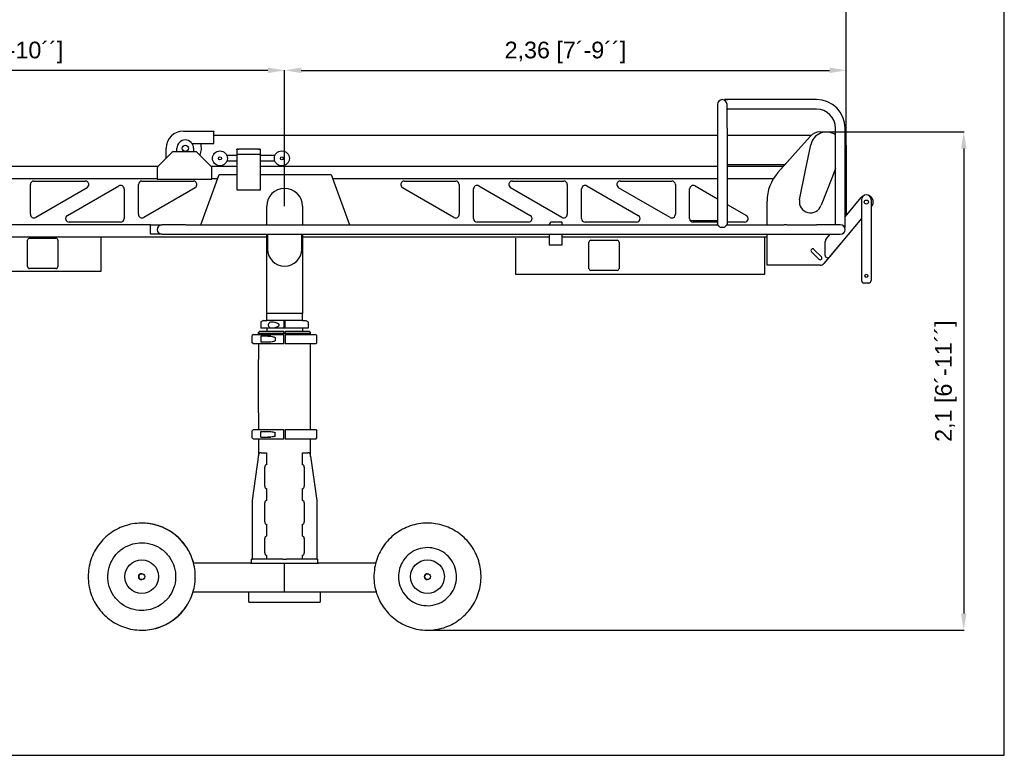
# Model space of a CAD drawing. Header units: inches. Extents: x 15 to 16771, y 14 to 21555.
# Tile 8 of 20: x 12634 to 16771, y 5126 to 8217. Entities that reach past the tile are written whole.
import ezdxf

# ---------------------------------------------------------------- set-up
doc = ezdxf.new("R2010")
doc.units = ezdxf.units.IN
doc.header["$MEASUREMENT"] = 0
doc.layers.add('AM_5', color=3, linetype='Continuous', lineweight=25)
doc.styles.add('Aktuální-ISO', font='arial.ttf')
doc.styles.get("Standard").update_dxf_attribs({"font": 'arial.ttf'})
doc.dimstyles.new('AM_ISO$0', dxfattribs={"dimtxt": 3.5, "dimasz": 3.5, "dimexe": 1, "dimexo": 1, "dimgap": 1.5, "dimtad": 1, "dimdsep": 46, "dimtxsty": 'Standard', "dimcen": 0, "dimclrd": 256, "dimclre": 256, "dimclrt": 2, "dimadec": 0, "dimazin": 2, "dimtp": 0.1, "dimtm": 0.1, "dimtfac": 0.71, "dimtdec": 3, "dimtmove": 0, "dimatfit": 3, "dimfxl": 1, "dimlwd": -1, "dimlwe": -1, "dimarcsym": 1})

# ---------------------------------------------------------------- blocks, each defined once
blk = doc.blocks.new('*D32')
at = {"layer": 'AM_5', "linetype": 'ByBlock', "transparency": 16777216}
for p, q in [((11322.8, 6851.5), (11322.8, 8005)), ((13677.1, 8004), (11392.8, 8004)), ((13747.1, 7433.9), (13747.1, 8005))]:
    blk.add_line(p, q, dxfattribs=at)
at = {"layer": 'AM_5', "transparency": 16777216}
for points in [[(11392.8, 8015.7), (11392.8, 7992.4), (11322.8, 8004)], [(13677.1, 8015.7), (13677.1, 7992.4), (13747.1, 8004)]]:
    blk.add_solid(points, dxfattribs=at)
at = {"layer": 'Defpoints', "color": 0, "transparency": 16777216}
for p in [(11322.8, 8004), (13747.1, 7432.9), (11322.8, 6850.5)]:
    blk.add_point(p, dxfattribs=at)
at = {"layer": 'AM_5', "color": 2, "transparency": 16777216, "insert": (12535, 8078.9), "char_height": 70, "attachment_point": 5, "style": 'Aktuální-ISO'}
blk.add_mtext('2,69 [8´-10´´]', dxfattribs=at)
blk = doc.blocks.new('*D33')
at = {"layer": 'AM_5', "linetype": 'ByBlock', "transparency": 16777216}
for p, q in [((13747.1, 7433.9), (13747.1, 8005)), ((13817.1, 8004), (16037.1, 8004)), ((16107.1, 7690.9), (16107.1, 8005))]:
    blk.add_line(p, q, dxfattribs=at)
at = {"layer": 'AM_5', "transparency": 16777216}
for points in [[(13817.1, 8015.7), (13817.1, 7992.4), (13747.1, 8004)], [(16037.1, 8015.7), (16037.1, 7992.4), (16107.1, 8004)]]:
    blk.add_solid(points, dxfattribs=at)
at = {"layer": 'Defpoints', "color": 0, "transparency": 16777216}
for p in [(16107.1, 8004), (16107.1, 7689.9), (13747.1, 7432.9)]:
    blk.add_point(p, dxfattribs=at)
at = {"layer": 'AM_5', "color": 2, "transparency": 16777216, "insert": (14927.1, 8078.9), "char_height": 70, "attachment_point": 5, "style": 'Aktuální-ISO'}
blk.add_mtext('2,36 [7´-9´´]', dxfattribs=at)
blk = doc.blocks.new('*D34')
at = {"layer": 'AM_5', "linetype": 'ByBlock', "transparency": 16777216}
for p, q in [((11322.8, 6851.5), (11322.8, 8262.5)), ((16037.1, 8261.5), (11392.8, 8261.5)), ((16107.1, 7690.9), (16107.1, 8262.5))]:
    blk.add_line(p, q, dxfattribs=at)
at = {"layer": 'AM_5', "transparency": 16777216}
for points in [[(11392.8, 8273.2), (11392.8, 8249.9), (11322.8, 8261.5)], [(16037.1, 8273.2), (16037.1, 8249.9), (16107.1, 8261.5)]]:
    blk.add_solid(points, dxfattribs=at)
at = {"layer": 'Defpoints', "color": 0, "transparency": 16777216}
for p in [(11322.8, 8261.5), (16107.1, 7689.9), (11322.8, 6850.5)]:
    blk.add_point(p, dxfattribs=at)
at = {"layer": 'AM_5', "color": 2, "transparency": 16777216, "insert": (13715, 8336.4), "char_height": 70, "attachment_point": 5, "style": 'Aktuální-ISO'}
blk.add_mtext('5,05 [16´-7´´]', dxfattribs=at)
blk = doc.blocks.new('*D35')
at = {"layer": 'AM_5', "linetype": 'ByBlock', "transparency": 16777216}
for p, q in [((16053.1, 7744.9), (16601.8, 7744.9)), ((16600.8, 7674.9), (16600.8, 5721.5)), ((14353.8, 5651.5), (16601.8, 5651.5))]:
    blk.add_line(p, q, dxfattribs=at)
at = {"layer": 'AM_5', "transparency": 16777216}
for points in [[(16589.1, 7674.9), (16612.4, 7674.9), (16600.8, 7744.9)], [(16589.1, 5721.5), (16612.4, 5721.5), (16600.8, 5651.5)]]:
    blk.add_solid(points, dxfattribs=at)
at = {"layer": 'Defpoints', "color": 0, "transparency": 16777216}
for p in [(16052.1, 7744.9), (14352.8, 5651.5), (16600.8, 5651.5)]:
    blk.add_point(p, dxfattribs=at)
at = {"layer": 'AM_5', "color": 2, "transparency": 16777216, "insert": (16525.9, 6698.2), "char_height": 70, "attachment_point": 5, "rotation": 90, "style": 'Aktuální-ISO'}
blk.add_mtext('2,1 [6´-11´´]', dxfattribs=at)

msp = doc.modelspace()

# ---------------------------------------------------------------- linework, layer by layer
at = {"color": 253}
for p, q in [((15566.106, 7860.893), (15566.106, 7760.893)), ((15982.106, 7880.893), (15595.106, 7880.893)), ((15595.106, 7879.311), (15595.106, 7880.893)), ((15595.106, 7880.893), (15610.106, 7880.893)), ((15606.106, 7760.893), (15606.106, 7860.893)), ((15982.106, 7840.893), (15606.106, 7840.893)), ((15606.106, 7840.893), (15610.106, 7840.893)), ((13322.106, 7748.893), (13450.106, 7748.893)), ((13450.106, 7748.893), (13450.106, 7746.893)), ((13450.106, 7696.893), (13450.106, 7746.893)), ((15566.106, 7760.893), (15566.106, 7354.893)), ((15606.106, 7760.893), (15606.106, 7355.393)), ((15996.75, 7744.893), (16052.106, 7744.893)), ((16062.106, 7354.893), (16062.106, 7760.893)), ((16102.106, 7343.893), (16102.106, 7760.893)), ((13358.356, 7696.893), (13450.106, 7696.893)), ((13450.106, 7731.62), (15566.106, 7731.62)), ((15606.106, 7731.62), (15960.69, 7731.62)), ((15819.773, 7574.095), (15955.703, 7726.501)), ((13274.177, 7658.964), (13215.035, 7599.821)), ((13250.106, 7634.893), (13250.106, 7676.893)), ((13372.964, 7661.893), (13281.248, 7661.893)), ((13294.916, 7661.893), (13294.916, 7676.493)), ((13364.916, 7676.493), (13364.916, 7661.893)), ((13439.177, 7599.821), (13380.035, 7658.964)), ((13546.654, 7672.185), (13546.654, 7652.185)), ((13546.654, 7669.256), (13546.654, 7672.185)), ((13551.654, 7672.185), (13546.654, 7672.185)), ((13551.654, 7672.185), (13555.189, 7672.185)), ((13638.118, 7672.185), (13555.189, 7672.185)), ((13638.118, 7672.185), (13641.654, 7672.185)), ((13643.725, 7672.185), (13641.654, 7672.185)), ((13643.725, 7672.185), (13646.654, 7672.185)), ((13646.654, 7667.185), (13646.654, 7672.185)), ((13646.654, 7652.185), (13646.654, 7672.185)), ((15848.94, 7607.085), (15892.895, 7656.536)), ((15936.214, 7584.098), (15958.391, 7691.379)), ((16107.106, 7689.893), (16107.106, 7394.948)), ((13546.654, 7646.185), (13504.843, 7646.185)), ((13546.654, 7622.185), (13504.843, 7622.185)), ((13546.654, 7652.185), (13646.654, 7652.185)), ((13546.654, 7652.185), (13546.654, 7502.185)), ((13646.654, 7502.185), (13646.654, 7652.185)), ((13706.594, 7646.185), (13646.654, 7646.185)), ((13706.594, 7622.185), (13646.654, 7622.185)), ((12107.106, 7601.493), (13216.706, 7601.493)), ((13212.106, 7592.75), (13212.106, 7546.893)), ((13437.506, 7601.493), (13546.654, 7601.493)), ((13442.106, 7546.893), (13442.106, 7592.75)), ((13646.654, 7601.493), (15566.106, 7601.493)), ((15849.196, 7607.085), (15606.106, 7607.085)), ((15606.106, 7601.493), (15844.209, 7601.493)), ((15910.48, 7459.609), (15936.214, 7584.098)), ((16062.106, 7591.505), (16046.353, 7551.362)), ((16107.106, 7598.893), (16107.106, 7394.948)), ((12267.106, 7549.893), (13212.106, 7549.893)), ((12694.106, 7538.893), (12909.947, 7538.893)), ((13148.106, 7538.893), (13363.947, 7538.893)), ((13212.106, 7546.893), (13442.106, 7546.893)), ((13394.794, 7354.893), (13471.955, 7566.893)), ((13442.106, 7549.893), (13465.768, 7549.893)), ((13471.955, 7566.893), (13546.654, 7566.893)), ((13646.654, 7566.893), (13942.257, 7566.893)), ((13942.257, 7566.893), (14019.419, 7354.893)), ((13948.445, 7549.893), (15566.106, 7549.893)), ((14250.266, 7538.893), (14466.106, 7538.893)), ((14704.266, 7538.893), (14920.106, 7538.893)), ((15158.266, 7538.893), (15374.106, 7538.893)), ((15606.106, 7549.893), (15801.597, 7549.893)), ((16046.353, 7551.362), (16001.463, 7436.976)), ((12679.106, 7399.274), (12679.106, 7523.893)), ((12917.447, 7510.902), (12701.606, 7386.283)), ((12834.766, 7393.883), (13050.606, 7518.502)), ((13073.106, 7505.511), (13073.106, 7380.893)), ((13133.106, 7399.274), (13133.106, 7523.893)), ((13371.447, 7510.902), (13155.606, 7386.283)), ((13546.654, 7502.185), (13646.654, 7502.185)), ((14458.606, 7386.283), (14242.766, 7510.902)), ((14481.106, 7523.893), (14481.106, 7399.274)), ((14541.106, 7380.893), (14541.106, 7505.511)), ((14563.606, 7518.502), (14779.447, 7393.883)), ((14912.606, 7386.283), (14696.766, 7510.902)), ((14935.106, 7523.893), (14935.106, 7399.274)), ((14995.106, 7380.893), (14995.106, 7505.511)), ((15017.606, 7518.502), (15233.447, 7393.883)), ((15366.606, 7386.283), (15150.766, 7510.902)), ((15389.106, 7523.893), (15389.106, 7399.274)), ((15449.106, 7380.893), (15449.106, 7505.511)), ((15471.606, 7518.502), (15566.106, 7463.941)), ((15774.106, 7354.893), (15774.106, 7454.284)), ((16102.106, 7388.989), (16169.223, 7468.989)), ((16171.443, 7460.357), (16171.325, 7120.357)), ((16211.443, 7460.343), (16211.325, 7120.343)), ((13672.106, 7354.893), (13672.106, 7432.893)), ((13822.106, 7432.893), (13822.106, 7354.893)), ((15606.106, 7440.846), (15687.447, 7393.883)), ((16213.657, 7431.711), (16211.432, 7429.06)), ((13058.106, 7365.893), (12842.266, 7365.893)), ((14771.947, 7365.893), (14556.106, 7365.893)), ((14914.106, 7366.566), (14871.106, 7366.566)), ((14914.106, 7354.893), (14914.106, 7366.566)), ((15225.947, 7365.893), (15010.106, 7365.893)), ((15566.106, 7371.393), (15452.498, 7371.393)), ((15566.106, 7365.893), (15464.106, 7365.893)), ((15679.947, 7365.893), (15606.106, 7365.893)), ((16171.416, 7381.362), (16036.009, 7219.963)), ((13184.106, 7354.893), (12267.106, 7354.893)), ((13184.106, 7314.893), (13184.106, 7354.893)), ((13184.106, 7354.893), (13232.106, 7354.893)), ((13332.106, 7354.893), (13232.106, 7354.893)), ((13332.106, 7354.893), (15566.619, 7354.893)), ((15566.106, 7355.393), (15566.106, 7358.893)), ((15593.9, 7343.893), (15578.312, 7343.893)), ((15605.593, 7354.893), (15846.856, 7354.893)), ((15606.106, 7355.393), (15606.106, 7358.893)), ((15857.356, 7354.893), (15982.106, 7354.893)), ((16082.106, 7354.893), (15982.106, 7354.893)), ((16062.106, 7354.893), (16062.106, 7358.893)), ((16102.106, 7343.893), (16100.525, 7343.893)), ((16102.106, 7343.893), (16102.106, 7358.893)), ((13672.106, 7303.293), (12267.106, 7303.293)), ((12667.756, 7179.093), (12667.756, 7290.093)), ((12675.756, 7298.093), (12786.756, 7298.093)), ((12794.756, 7290.093), (12794.756, 7179.093)), ((12976.856, 7160.093), (12976.856, 7303.293)), ((13232.106, 7314.893), (13184.106, 7314.893)), ((13232.106, 7314.893), (13332.106, 7314.893)), ((13332.106, 7314.893), (15580.856, 7314.893)), ((13672.106, 6982.893), (13672.106, 7314.893)), ((13675.106, 7314.893), (13675.106, 7252.893)), ((13819.106, 7252.893), (13819.106, 7314.893)), ((13822.106, 7314.893), (13822.106, 6982.893)), ((14859.106, 7303.293), (13822.106, 7303.293)), ((14719.106, 7295.566), (14719.106, 7298.566)), ((14719.106, 7145.566), (14719.106, 7295.566)), ((14859.106, 7314.893), (14859.106, 7270.566)), ((14914.106, 7270.566), (14914.106, 7314.893)), ((15774.106, 7303.293), (14914.106, 7303.293)), ((15025.606, 7171.066), (15025.606, 7282.066)), ((15033.606, 7290.066), (15144.606, 7290.066)), ((15152.606, 7282.066), (15152.606, 7171.066)), ((15591.356, 7314.893), (16039.942, 7314.893)), ((15764.106, 7303.293), (15764.106, 7194.893)), ((15774.106, 7184.893), (15774.106, 7314.893)), ((15774.106, 7194.893), (15774.106, 7304.893)), ((15982.106, 7314.893), (16082.106, 7314.893)), ((16018.348, 7226.419), (16018.516, 7284.66)), ((16021.557, 7292.978), (16039.942, 7314.893)), ((16107.106, 7303.293), (16105.919, 7303.293)), ((16107.106, 7304.708), (16107.106, 7303.293)), ((16108.1, 7305.893), (16108.106, 7305.893)), ((16110.106, 7307.893), (16108.106, 7305.893)), ((16108.106, 7305.9), (16108.106, 7305.893)), ((16110.106, 7307.893), (16110.106, 7308.284)), ((14859.106, 7270.566), (14914.106, 7270.566)), ((15991.803, 7210.089), (15960.69, 7241.202)), ((15971.297, 7251.809), (16002.41, 7220.696)), ((16084.148, 7277.342), (16013.103, 7192.089)), ((12401.856, 7160.093), (12976.856, 7160.093)), ((12786.756, 7171.093), (12675.756, 7171.093)), ((15144.606, 7163.066), (15033.606, 7163.066)), ((15764.106, 7194.893), (15764.106, 7145.566)), ((15815.606, 7184.893), (15774.106, 7184.893)), ((15997.739, 7184.893), (15815.606, 7184.893)), ((15764.106, 7145.566), (14719.106, 7145.566)), ((16201.322, 7110.346), (16181.322, 7110.353)), ((13658.106, 6952.893), (13648.106, 6947.119)), ((13658.106, 6952.893), (13672.106, 6952.893)), ((13822.106, 6982.893), (13672.106, 6982.893)), ((13822.106, 6982.893), (13672.106, 6982.893)), ((13672.106, 6952.893), (13672.106, 6982.893)), ((13822.106, 6952.893), (13672.106, 6952.893)), ((13822.106, 6952.893), (13822.106, 6982.893)), ((13822.106, 6952.893), (13836.106, 6952.893)), ((13836.106, 6952.893), (13846.106, 6947.119)), ((13648.106, 6947.119), (13648.106, 6919.893)), ((13846.106, 6919.893), (13648.106, 6919.893)), ((13672.106, 6919.893), (13672.106, 6907.393)), ((13745.606, 6919.893), (13745.606, 6947.119)), ((13748.606, 6947.119), (13748.606, 6919.893)), ((13822.106, 6919.893), (13822.106, 6907.393)), ((13846.106, 6947.119), (13846.106, 6919.893)), ((13616.106, 6894.393), (13611.106, 6889.393)), ((13611.106, 6859.393), (13611.106, 6889.393)), ((13616.106, 6894.393), (13744.106, 6894.393)), ((13637.606, 6899.393), (13856.606, 6899.393)), ((13637.606, 6894.393), (13637.606, 6899.393)), ((13643.106, 6907.393), (13638.106, 6902.393)), ((13638.106, 6899.393), (13638.106, 6902.393)), ((13643.106, 6907.393), (13744.106, 6907.393)), ((13647.106, 6886.393), (13647.106, 6862.393)), ((13690.152, 6886.393), (13647.106, 6886.393)), ((13707.106, 6881.913), (13707.106, 6881.049)), ((13707.106, 6881.049), (13707.106, 6867.736)), ((13707.106, 6867.736), (13707.106, 6866.872)), ((13744.106, 6899.393), (13744.106, 6902.393)), ((13744.106, 6859.393), (13744.106, 6889.393)), ((13750.106, 6907.393), (13851.106, 6907.393)), ((13750.106, 6902.393), (13750.106, 6899.393)), ((13750.106, 6894.393), (13878.106, 6894.393)), ((13750.106, 6889.393), (13750.106, 6859.393)), ((13851.106, 6907.393), (13856.106, 6902.393)), ((13856.106, 6899.393), (13856.106, 6902.393)), ((13856.606, 6894.393), (13856.606, 6899.393)), ((13878.106, 6894.393), (13883.106, 6889.393)), ((13883.106, 6859.393), (13883.106, 6889.393)), ((13616.106, 6854.393), (13611.106, 6859.393)), ((13744.106, 6854.393), (13616.106, 6854.393)), ((13637.647, 6854.393), (13637.647, 6792.393)), ((13690.152, 6862.393), (13647.106, 6862.393)), ((13878.106, 6854.393), (13750.106, 6854.393)), ((13856.565, 6792.393), (13856.565, 6854.393)), ((13878.106, 6854.393), (13883.106, 6859.393)), ((13637.606, 6564.393), (13637.606, 6789.393)), ((13856.606, 6564.393), (13856.606, 6789.393)), ((13637.647, 6561.393), (13637.647, 6494.393)), ((13856.565, 6494.393), (13856.565, 6561.393)), ((13616.106, 6494.393), (13611.106, 6489.393)), ((13611.106, 6459.393), (13611.106, 6489.393)), ((13616.106, 6454.393), (13611.106, 6459.393)), ((13616.106, 6494.393), (13744.106, 6494.393)), ((13744.106, 6454.393), (13616.106, 6454.393)), ((13637.647, 6454.393), (13637.647, 6387.393)), ((13647.106, 6462.393), (13647.106, 6486.393)), ((13647.106, 6486.393), (13690.152, 6486.393)), ((13647.106, 6462.393), (13690.152, 6462.393)), ((13707.106, 6481.913), (13707.106, 6481.049)), ((13707.106, 6467.736), (13707.106, 6481.049)), ((13707.106, 6467.736), (13707.106, 6466.872)), ((13744.106, 6459.393), (13744.106, 6489.393)), ((13750.106, 6494.393), (13878.106, 6494.393)), ((13750.106, 6489.393), (13750.106, 6459.393)), ((13878.106, 6454.393), (13750.106, 6454.393)), ((13856.565, 6387.393), (13856.565, 6454.393)), ((13878.106, 6494.393), (13883.106, 6489.393)), ((13878.106, 6454.393), (13883.106, 6459.393)), ((13883.106, 6459.393), (13883.106, 6489.393)), ((13638.312, 6388.354), (13611.165, 6196.393)), ((13637.606, 6383.361), (13637.606, 6384.393)), ((13648.782, 6396.393), (13645.246, 6396.393)), ((13648.782, 6396.393), (13671.269, 6396.393)), ((13671.269, 6396.393), (13671.269, 6346.393)), ((13822.59, 6346.393), (13822.59, 6396.393)), ((13822.59, 6396.393), (13845.077, 6396.393)), ((13848.613, 6396.393), (13845.077, 6396.393)), ((13856.606, 6380.861), (13856.606, 6384.393)), ((13856.606, 6383.361), (13883.047, 6196.393)), ((13664.198, 6256.393), (13664.198, 6336.393)), ((13829.661, 6336.393), (13829.661, 6256.393)), ((13671.269, 6246.393), (13671.269, 6196.393)), ((13822.59, 6196.393), (13822.59, 6246.393)), ((13611.165, 6196.393), (13611.165, 5949.393)), ((13664.198, 6106.393), (13664.198, 6186.393)), ((13829.661, 6186.393), (13829.661, 6106.393)), ((13883.047, 6196.393), (13883.047, 5949.393)), ((13671.269, 6096.393), (13671.269, 6046.393)), ((13822.59, 6046.393), (13822.59, 6096.393)), ((13147.078, 6018.893), (13147.078, 6018.893)), ((13664.198, 5976.393), (13664.198, 6036.393)), ((13829.661, 6036.393), (13829.661, 5976.393)), ((13671.269, 5966.393), (13671.269, 5949.393)), ((13822.59, 5949.393), (13822.59, 5966.393)), ((13604.465, 5932.393), (13365.008, 5932.393)), ((13604.465, 5932.393), (13889.969, 5932.393)), ((13607.106, 5949.393), (13612.106, 5949.393)), ((13607.106, 5949.393), (13607.106, 5932.393)), ((13734.606, 5949.393), (13612.106, 5949.393)), ((13739.606, 5949.393), (13734.606, 5949.393)), ((13739.606, 5949.393), (13754.606, 5949.393)), ((13747.153, 5812.393), (13747.153, 5932.393)), ((13759.606, 5949.393), (13754.606, 5949.393)), ((13882.106, 5949.393), (13759.606, 5949.393)), ((13882.106, 5949.393), (13887.106, 5949.393)), ((13887.106, 5932.393), (13887.106, 5949.393)), ((14129.724, 5932.393), (13889.969, 5932.393)), ((13747.252, 5872.393), (13747.153, 5872.393)), ((13362.794, 5812.393), (13536.255, 5812.393)), ((13536.255, 5812.393), (13958.144, 5812.393)), ((13597.106, 5771.393), (13597.106, 5812.393)), ((13897.106, 5812.393), (13897.106, 5771.393)), ((13958.144, 5812.393), (14131.938, 5812.393)), ((13597.106, 5771.393), (13597.106, 5767.393)), ((13897.106, 5767.393), (13597.106, 5767.393)), ((13897.106, 5767.393), (13897.106, 5771.393)), ((13147.078, 5733.893), (13147.078, 5733.893))]:
    msp.add_line(p, q, dxfattribs=at)
msp.add_lwpolyline([(16771.081, 5125.676), (16771.081, 9325.676), (10831.081, 9325.676), (10831.081, 5125.676)], close=True)
for centre, radius in [((13329.916, 7676.493), 13), ((13475.718, 7634.185), 31.5), ((13735.718, 7634.185), 31.5), ((13475.718, 7634.185), 6.2), ((13735.718, 7634.185), 6.2), ((16191.44, 7450.35), 8.5), ((16191.332, 7140.35), 6.5), ((13147.088, 5876.393), 70.759), ((13147.087, 5876.393), 12.5), ((14347.662, 5876.393), 12.5)]:
    msp.add_circle(centre, radius, dxfattribs=at)
for centre, radius, start, end in [((15586.106, 7860.893), 20, 0, 180), ((15982.106, 7760.893), 120, 0, 90), ((15982.106, 7760.893), 80, 0, 90), ((13322.106, 7676.893), 72, 90, 180), ((15996.75, 7689.893), 55, 90, 138.270488), ((16024.004, 7677.816), 67, 55.340715, 168.32047), ((16052.106, 7689.893), 55, 79.524318, 90), ((13329.916, 7676.493), 35, 0, 180), ((13329.916, 7676.493), 68, 334.80935, 17.457603), ((16052.106, 7689.893), 55, 0, 24.619977), ((13281.248, 7651.893), 10, 90, 135), ((13372.964, 7651.893), 10, 45, 90), ((15900.369, 7649.893), 10, 124.11909, 138.367726), ((13222.106, 7592.75), 10, 135, 180), ((13432.106, 7592.75), 10, 0, 45), ((15954.106, 7454.284), 180, 138.270488, 180), ((12694.106, 7523.893), 15, 90, 180), ((12909.947, 7523.893), 15, 300.000659, 90), ((13148.106, 7523.893), 15, 90, 180), ((13363.947, 7523.893), 15, 300.000659, 90), ((14250.266, 7523.893), 15, 90, 239.999341), ((14466.106, 7523.893), 15, 0, 90), ((14704.266, 7523.893), 15, 90, 239.999341), ((14920.106, 7523.893), 15, 0, 90), ((15158.266, 7523.893), 15, 90, 239.999341), ((15374.106, 7523.893), 15, 0, 90), ((13058.106, 7505.511), 15, 0, 120.000659), ((13747.106, 7432.893), 75, 0, 180), ((14556.106, 7505.511), 15, 59.999341, 180), ((15010.106, 7505.511), 15, 59.999341, 180), ((15464.106, 7505.511), 15, 59.999341, 180), ((15956.936, 7452.172), 47.048, 170.904309, 341.156657), ((16191.44, 7450.35), 29, 111.111071, 140.004683), ((16191.443, 7460.35), 20, 359.980071, 179.980071), ((16191.44, 7450.35), 29, 320.004683, 68.849071), ((12694.106, 7399.274), 15, 180, 300.000659), ((12842.266, 7380.893), 15, 120.000659, 270), ((13058.106, 7380.893), 15, 270, 0), ((13148.106, 7399.274), 15, 180, 300.000659), ((14466.106, 7399.274), 15, 239.999341, 0), ((14556.106, 7380.893), 15, 180, 270), ((14771.947, 7380.893), 15, 270, 59.999341), ((14871.106, 7354.566), 12, 90, 178.442903), ((14920.106, 7399.274), 15, 239.999341, 0), ((15010.106, 7380.893), 15, 180, 270), ((15225.947, 7380.893), 15, 270, 59.999341), ((15374.106, 7399.274), 15, 239.999341, 0), ((15464.106, 7380.893), 15, 180, 270), ((15679.947, 7380.893), 15, 270, 59.999341), ((13232.106, 7334.893), 20, 90, 270), ((16082.106, 7334.893), 20, 270, 90), ((12675.756, 7290.093), 8, 90, 180), ((12786.756, 7290.093), 8, 0, 90), ((15033.606, 7282.066), 8, 90, 180), ((15144.606, 7282.066), 8, 0, 90), ((16031.516, 7284.623), 13, 140.004683, 179.834459), ((13747.106, 7252.893), 72, 180, 0), ((15965.994, 7246.505), 7.5, 45, 225), ((15997.106, 7215.393), 7.5, 225, 45), ((15997.106, 7204.893), 8, 44.618342, 45), ((16028.348, 7226.39), 10, 179.834459, 320.004683), ((12675.756, 7179.093), 8, 180, 270), ((12786.756, 7179.093), 8, 270, 0), ((15033.606, 7171.066), 8, 180, 270), ((15144.606, 7171.066), 8, 270, 0), ((15997.739, 7204.893), 20, 270, 320.194429), ((16181.325, 7120.353), 10, 179.980071, 269.980071), ((16201.325, 7120.346), 10, 269.980071, 359.980071), ((13147.087, 5876.393), 12.5, 90.001098, 270.000932), ((14347.662, 5876.393), 12.5, 90.001098, 270.000932)]:
    msp.add_arc(centre, radius, start, end, dxfattribs=at)
for centre, major_axis, start_param, end_param in [((13645.246, 6386.393), (0, 10), 0, 1.37340077), ((13848.613, 6386.393), (0, 10), 4.90978454, 6.28318531), ((13671.269, 6336.393), (0, 10), 0, 1.57079633), ((13822.59, 6336.393), (0, 10), 4.71238898, 6.28318531), ((13671.269, 6256.393), (0, -10), 4.71238898, 6.28318531), ((13822.59, 6256.393), (0, -10), 0, 1.57079633), ((13671.269, 6186.393), (0, 10), 0, 1.57079633), ((13822.59, 6186.393), (0, 10), 4.71238898, 6.28318531), ((13671.269, 6106.393), (0, -10), 4.71238898, 6.28318531), ((13822.59, 6106.393), (0, -10), 0, 1.57079633), ((13671.269, 6036.393), (0, 10), 0, 1.57079633), ((13822.59, 6036.393), (0, 10), 4.71238898, 6.28318531), ((13671.269, 5976.393), (0, -10), 4.71238898, 6.28318531), ((13822.59, 5976.393), (0, -10), 0, 1.57079633)]:
    msp.add_ellipse(centre, major_axis=major_axis, ratio=0.70710678, start_param=start_param, end_param=end_param, dxfattribs=at)
msp.add_ellipse((14347.663, 5876.393), major_axis=(0, 70.759), ratio=0.99999346, dxfattribs=at)
for points, knots in [([(15566.106, 7355.393), (15566.106, 7355.393), (15566.249, 7355.253), (15566.813, 7354.703), (15567.234, 7354.294), (15568.298, 7353.26), (15568.942, 7352.636), (15570.374, 7351.255), (15571.16, 7350.5), (15572.928, 7348.815), (15573.984, 7347.816), (15576.131, 7345.829), (15577.214, 7344.843), (15578.312, 7343.893)], [10.8531596, 10.8531596, 10.8531596, 10.8531596, 11.26450641, 11.26450641, 11.67585322, 11.67585322, 12.08720003, 12.08720003, 12.49854684, 12.49854684, 12.99163, 12.99163, 13.45443343, 13.45443343, 13.45443343, 13.45443343]), ([(15593.9, 7343.893), (15594.998, 7344.843), (15596.082, 7345.829), (15598.228, 7347.816), (15599.285, 7348.815), (15601.052, 7350.5), (15601.839, 7351.255), (15603.27, 7352.636), (15603.915, 7353.26), (15604.979, 7354.294), (15605.399, 7354.703), (15605.963, 7355.253), (15606.106, 7355.393), (15606.106, 7355.393)], [15.4873255, 15.4873255, 15.4873255, 15.4873255, 15.95012893, 15.95012893, 16.44321209, 16.44321209, 16.8545589, 16.8545589, 17.26590571, 17.26590571, 17.67725252, 17.67725252, 18.08859933, 18.08859933, 18.08859933, 18.08859933]), ([(15857.356, 7354.893), (15857.356, 7354.893), (15857.223, 7354.856), (15856.686, 7354.726), (15856.283, 7354.633), (15855.354, 7354.457), (15854.766, 7354.363), (15853.473, 7354.229), (15852.769, 7354.191), (15851.444, 7354.191), (15850.739, 7354.229), (15849.447, 7354.363), (15848.858, 7354.457), (15847.93, 7354.633), (15847.526, 7354.726), (15846.989, 7354.856), (15846.856, 7354.893), (15846.856, 7354.893)], [0.79507232, 0.79507232, 0.79507232, 0.79507232, 0.9938234, 0.9938234, 1.19257448, 1.19257448, 1.39135956, 1.39135956, 1.59014464, 1.59014464, 1.78892971, 1.78892971, 1.98771479, 1.98771479, 2.18646587, 2.18646587, 2.38521695, 2.38521695, 2.38521695, 2.38521695]), ([(15580.856, 7314.893), (15580.856, 7314.893), (15580.989, 7314.929), (15581.526, 7315.06), (15581.93, 7315.152), (15582.858, 7315.328), (15583.447, 7315.422), (15584.739, 7315.556), (15585.444, 7315.594), (15586.769, 7315.594), (15587.473, 7315.556), (15588.766, 7315.422), (15589.354, 7315.328), (15590.283, 7315.152), (15590.686, 7315.06), (15591.223, 7314.929), (15591.356, 7314.893), (15591.356, 7314.893)], [0.79507232, 0.79507232, 0.79507232, 0.79507232, 0.9938234, 0.9938234, 1.19257448, 1.19257448, 1.39135956, 1.39135956, 1.59014464, 1.59014464, 1.78892971, 1.78892971, 1.98771479, 1.98771479, 2.18646587, 2.18646587, 2.38521695, 2.38521695, 2.38521695, 2.38521695]), ([(13724.999, 6933.893), (13724.999, 6933.349), (13724.833, 6932.799), (13724.283, 6931.799), (13723.906, 6931.345), (13722.622, 6930.039), (13721.473, 6929.249), (13719.081, 6927.828), (13717.833, 6927.206), (13714.965, 6925.895), (13713.142, 6925.178), (13709.412, 6923.895), (13707.504, 6923.33), (13701.811, 6921.928), (13698.06, 6921.393), (13692.402, 6921.393), (13689.944, 6921.65), (13685.432, 6923.063), (13683.376, 6924.213), (13680.885, 6926.849), (13680.061, 6928.06), (13679.215, 6930.134), (13678.996, 6930.868), (13678.704, 6932.37), (13678.632, 6933.138), (13678.632, 6934.647), (13678.704, 6935.415), (13678.996, 6936.917), (13679.215, 6937.651), (13680.061, 6939.725), (13680.885, 6940.936), (13683.376, 6943.572), (13685.432, 6944.722), (13689.944, 6946.135), (13692.402, 6946.393), (13698.06, 6946.393), (13701.811, 6945.857), (13707.504, 6944.455), (13709.412, 6943.89), (13713.142, 6942.607), (13714.965, 6941.89), (13717.833, 6940.579), (13719.081, 6939.957), (13721.473, 6938.536), (13722.622, 6937.746), (13723.906, 6936.44), (13724.283, 6935.986), (13724.833, 6934.986), (13724.999, 6934.436), (13724.999, 6933.893)], [0, 0, 0, 0, 0.16314271, 0.16314271, 0.32628541, 0.32628541, 0.72064706, 0.72064706, 1.11500872, 1.11500872, 1.70666608, 1.70666608, 2.29832344, 2.29832344, 3.48163816, 3.48163816, 4.29903206, 4.29903206, 5.11642595, 5.11642595, 5.56934728, 5.56934728, 5.79580795, 5.79580795, 6.02226862, 6.02226862, 6.24872928, 6.24872928, 6.47518995, 6.47518995, 6.92811128, 6.92811128, 7.74550518, 7.74550518, 8.56289907, 8.56289907, 9.74621379, 9.74621379, 10.33787116, 10.33787116, 10.92952852, 10.92952852, 11.32389017, 11.32389017, 11.71825182, 11.71825182, 11.88139453, 11.88139453, 12.04453723, 12.04453723, 12.04453723, 12.04453723]), ([(13676.937, 6886.392), (13678.997, 6886.753), (13681.105, 6886.893), (13686.979, 6886.893), (13691.291, 6886.368), (13697.789, 6884.952), (13699.959, 6884.377), (13703.8, 6883.173), (13705.489, 6882.574), (13707.106, 6881.913)], [2.08195109, 2.08195109, 2.08195109, 2.08195109, 2.76231448, 2.76231448, 4.07905037, 4.07905037, 4.73741832, 4.73741832, 5.27415638, 5.27415638, 5.27415638, 5.27415638]), ([(13707.106, 6866.872), (13705.489, 6866.211), (13703.8, 6865.612), (13699.959, 6864.408), (13697.789, 6863.833), (13691.291, 6862.417), (13686.979, 6861.893), (13681.105, 6861.893), (13678.997, 6862.032), (13676.937, 6862.393)], [-5.27415638, -5.27415638, -5.27415638, -5.27415638, -4.73741832, -4.73741832, -4.07905037, -4.07905037, -2.76231448, -2.76231448, -2.08195109, -2.08195109, -2.08195109, -2.08195109]), ([(13637.647, 6792.393), (13637.647, 6792.016), (13637.645, 6791.614), (13637.637, 6790.875), (13637.632, 6790.538), (13637.622, 6790.005), (13637.616, 6789.774), (13637.608, 6789.468), (13637.606, 6789.393), (13637.606, 6789.393)], [0, 0, 0, 0, 0.113012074, 0.113012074, 0.226024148, 0.226024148, 0.33903622, 0.33903622, 0.452048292, 0.452048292, 0.452048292, 0.452048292]), ([(13856.606, 6789.393), (13856.606, 6789.393), (13856.604, 6789.468), (13856.596, 6789.774), (13856.591, 6790.005), (13856.58, 6790.538), (13856.575, 6790.875), (13856.567, 6791.614), (13856.565, 6792.016), (13856.565, 6792.393)], [-0.452048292, -0.452048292, -0.452048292, -0.452048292, -0.33903622, -0.33903622, -0.226024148, -0.226024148, -0.113012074, -0.113012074, 0, 0, 0, 0]), ([(13637.606, 6564.393), (13637.606, 6564.393), (13637.608, 6564.317), (13637.616, 6564.011), (13637.622, 6563.78), (13637.632, 6563.247), (13637.637, 6562.91), (13637.645, 6562.171), (13637.647, 6561.769), (13637.647, 6561.393)], [-0.452048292, -0.452048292, -0.452048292, -0.452048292, -0.33903622, -0.33903622, -0.226024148, -0.226024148, -0.113012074, -0.113012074, 0, 0, 0, 0]), ([(13856.565, 6561.393), (13856.565, 6561.769), (13856.567, 6562.171), (13856.575, 6562.91), (13856.58, 6563.247), (13856.591, 6563.78), (13856.596, 6564.011), (13856.604, 6564.317), (13856.606, 6564.393), (13856.606, 6564.393)], [0, 0, 0, 0, 0.113012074, 0.113012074, 0.226024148, 0.226024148, 0.33903622, 0.33903622, 0.452048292, 0.452048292, 0.452048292, 0.452048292]), ([(13676.937, 6486.392), (13678.997, 6486.753), (13681.105, 6486.893), (13686.979, 6486.893), (13691.291, 6486.368), (13697.789, 6484.952), (13699.959, 6484.377), (13703.8, 6483.173), (13705.489, 6482.574), (13707.106, 6481.913)], [2.08195109, 2.08195109, 2.08195109, 2.08195109, 2.76231448, 2.76231448, 4.07905037, 4.07905037, 4.73741832, 4.73741832, 5.27415638, 5.27415638, 5.27415638, 5.27415638]), ([(13707.106, 6466.872), (13705.489, 6466.211), (13703.8, 6465.612), (13699.959, 6464.408), (13697.789, 6463.833), (13691.291, 6462.417), (13686.979, 6461.893), (13681.105, 6461.893), (13678.997, 6462.032), (13676.937, 6462.393)], [-5.27415638, -5.27415638, -5.27415638, -5.27415638, -4.73741832, -4.73741832, -4.07905037, -4.07905037, -2.76231448, -2.76231448, -2.08195109, -2.08195109, -2.08195109, -2.08195109]), ([(13637.647, 6387.393), (13637.647, 6387.016), (13637.645, 6386.614), (13637.637, 6385.875), (13637.632, 6385.538), (13637.622, 6385.005), (13637.616, 6384.774), (13637.608, 6384.468), (13637.606, 6384.393), (13637.606, 6384.393)], [0, 0, 0, 0, 0.113012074, 0.113012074, 0.226024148, 0.226024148, 0.33903622, 0.33903622, 0.452048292, 0.452048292, 0.452048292, 0.452048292]), ([(13856.606, 6384.393), (13856.606, 6384.393), (13856.604, 6384.468), (13856.596, 6384.774), (13856.591, 6385.005), (13856.58, 6385.538), (13856.575, 6385.875), (13856.567, 6386.614), (13856.565, 6387.016), (13856.565, 6387.393)], [-0.452048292, -0.452048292, -0.452048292, -0.452048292, -0.33903622, -0.33903622, -0.226024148, -0.226024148, -0.113012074, -0.113012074, 0, 0, 0, 0]), ([(13335.169, 5752.899), (13321.996, 5732.837), (13305.589, 5714.904), (13267.959, 5685.104), (13246.743, 5673.243), (13201.65, 5656.793), (13177.78, 5652.207), (13129.802, 5650.777), (13105.701, 5653.933), (13059.708, 5667.668), (13037.824, 5678.245), (12998.486, 5705.751), (12981.04, 5722.675), (12952.352, 5761.159), (12941.115, 5782.712), (12925.989, 5828.266), (12922.102, 5852.26), (12922.074, 5900.259), (12925.932, 5924.258), (12941.005, 5969.83), (12952.216, 5991.396), (12980.859, 6029.914), (12998.285, 6046.858), (13037.59, 6074.41), (13059.462, 6085.013), (13105.438, 6098.803), (13129.535, 6101.987), (13177.515, 6100.614), (13201.391, 6096.056), (13246.503, 6079.66), (13267.733, 6067.824), (13305.398, 6038.069), (13321.826, 6020.155), (13348.219, 5980.062), (13358.179, 5957.89), (13370.62, 5911.531), (13373.099, 5887.351), (13370.325, 5839.431), (13365.073, 5815.699), (13350.598, 5779.228), (13343.533, 5765.637), (13335.169, 5752.899)], [0, 0, 0, 0, 0.32, 0.32, 0.64, 0.64, 0.96, 0.96, 1.28, 1.28, 1.6, 1.6, 1.92, 1.92, 2.24, 2.24, 2.56, 2.56, 2.88, 2.88, 3.2, 3.2, 3.52, 3.52, 3.84, 3.84, 4.16, 4.16, 4.48, 4.48, 4.8, 4.8, 5.12, 5.12, 5.44, 5.44, 5.76, 5.76, 6.08, 6.08, 6.28318531, 6.28318531, 6.28318531, 6.28318531]), ([(13365.151, 5932.393), (13363.562, 5938.573), (13361.711, 5944.686), (13351.676, 5973.363), (13340.095, 5994.733), (13310.794, 6032.752), (13293.079, 6049.394), (13253.305, 6076.266), (13231.254, 6086.49), (13188.333, 6098.562), (13167.747, 6101.399), (13147.16, 6101.392)], [0.23491338, 0.23491338, 0.23491338, 0.23491338, 0.32, 0.32, 0.64, 0.64, 0.96, 0.96, 1.28, 1.28, 1.55449408, 1.55449408, 1.55449408, 1.55449408]), ([(14124.372, 5904.228), (14127.341, 5928.043), (14134.152, 5951.375), (14154.772, 5994.72), (14168.577, 6014.726), (14201.785, 6049.384), (14221.183, 6064.032), (14263.608, 6086.485), (14286.629, 6094.287), (14333.964, 6102.255), (14358.27, 6102.419), (14405.709, 6095.093), (14428.833, 6087.603), (14471.558, 6065.725), (14491.152, 6051.341), (14524.826, 6017.135), (14538.9, 5997.318), (14560.104, 5954.256), (14567.23, 5931.018), (14573.812, 5883.472), (14573.267, 5859.173), (14564.559, 5811.97), (14556.397, 5789.075), (14533.282, 5747.008), (14518.333, 5727.842), (14483.158, 5695.181), (14462.939, 5681.691), (14419.275, 5661.753), (14395.838, 5655.308), (14348.118, 5650.117), (14323.844, 5651.371), (14276.914, 5661.455), (14254.267, 5670.282), (14212.891, 5694.616), (14194.171, 5710.119), (14162.551, 5746.233), (14149.657, 5766.837), (14131.003, 5811.064), (14125.246, 5834.678), (14122.143, 5873.793), (14122.487, 5889.107), (14124.372, 5904.228)], [0, 0, 0, 0, 0.31999942, 0.31999942, 0.63999904, 0.63999904, 0.95999901, 0.95999901, 1.27999935, 1.27999935, 1.59999992, 1.59999992, 1.92000049, 1.92000049, 2.24000084, 2.24000084, 2.56000083, 2.56000083, 2.88000047, 2.88000047, 3.19999989, 3.19999989, 3.51999933, 3.51999933, 3.839999, 3.839999, 4.15999905, 4.15999905, 4.47999944, 4.47999944, 4.80000003, 4.80000003, 5.12000058, 5.12000058, 5.44000087, 5.44000087, 5.76000079, 5.76000079, 6.08000037, 6.08000037, 6.28318531, 6.28318531, 6.28318531, 6.28318531]), ([(13147.078, 5733.893), (13131.878, 5733.893), (13116.68, 5736.345), (13087.823, 5745.908), (13074.169, 5753.016), (13049.785, 5771.171), (13039.06, 5782.214), (13021.625, 5807.118), (13014.918, 5820.974), (13006.202, 5850.097), (13004.195, 5865.36), (13005.082, 5895.747), (13007.977, 5910.866), (13018.379, 5939.431), (13025.883, 5952.872), (13044.742, 5976.716), (13056.093, 5987.114), (13081.495, 6003.814), (13095.541, 6010.114), (13122.227, 6017.258), (13134.652, 6018.893), (13147.078, 6018.893)], [0.98979482, 0.98979482, 0.98979482, 0.98979482, 1.30979482, 1.30979482, 1.62979482, 1.62979482, 1.94979482, 1.94979482, 2.26979482, 2.26979482, 2.58979482, 2.58979482, 2.90979482, 2.90979482, 3.22979482, 3.22979482, 3.54979482, 3.54979482, 3.86979482, 3.86979482, 4.13138747, 4.13138747, 4.13138747, 4.13138747]), ([(13147.078, 6018.893), (13162.278, 6018.893), (13177.475, 6016.44), (13206.332, 6006.877), (13219.986, 5999.769), (13244.37, 5981.614), (13255.095, 5970.571), (13272.53, 5945.667), (13279.237, 5931.811), (13287.953, 5902.688), (13289.961, 5887.425), (13289.073, 5857.038), (13286.178, 5841.919), (13275.777, 5813.354), (13268.272, 5799.913), (13249.413, 5776.069), (13238.062, 5765.671), (13212.66, 5748.971), (13198.614, 5742.671), (13171.928, 5735.527), (13159.503, 5733.893), (13147.078, 5733.893)], [4.13138747, 4.13138747, 4.13138747, 4.13138747, 4.45138747, 4.45138747, 4.77138747, 4.77138747, 5.09138747, 5.09138747, 5.41138747, 5.41138747, 5.73138747, 5.73138747, 6.05138747, 6.05138747, 6.37138747, 6.37138747, 6.69138747, 6.69138747, 7.01138747, 7.01138747, 7.27298012, 7.27298012, 7.27298012, 7.27298012]), ([(14226.776, 5891.49), (14228.386, 5904.407), (14232.081, 5917.062), (14243.264, 5940.572), (14250.752, 5951.422), (14268.763, 5970.22), (14279.284, 5978.164), (14302.294, 5990.342), (14314.779, 5994.574), (14340.452, 5998.895), (14353.635, 5998.984), (14379.364, 5995.01), (14391.905, 5990.948), (14415.078, 5979.083), (14425.705, 5971.281), (14443.969, 5952.729), (14451.603, 5941.981), (14463.104, 5918.625), (14466.969, 5906.021), (14470.539, 5880.233), (14470.243, 5867.053), (14465.519, 5841.451), (14461.093, 5829.033), (14448.556, 5806.216), (14440.448, 5795.822), (14421.37, 5778.107), (14410.403, 5770.791), (14386.722, 5759.977), (14374.01, 5756.481), (14348.129, 5753.666), (14334.964, 5754.346), (14309.511, 5759.815), (14297.227, 5764.603), (14274.787, 5777.801), (14264.633, 5786.209), (14247.483, 5805.796), (14240.49, 5816.971), (14230.373, 5840.959), (14227.25, 5853.767), (14225.567, 5874.983), (14225.753, 5883.288), (14226.776, 5891.49)], [0, 0, 0, 0, 0.3199999, 0.3199999, 0.63999983, 0.63999983, 0.95999983, 0.95999983, 1.27999989, 1.27999989, 1.59999999, 1.59999999, 1.92000009, 1.92000009, 2.24000015, 2.24000015, 2.56000014, 2.56000014, 2.88000008, 2.88000008, 3.19999998, 3.19999998, 3.51999988, 3.51999988, 3.83999983, 3.83999983, 4.15999984, 4.15999984, 4.4799999, 4.4799999, 4.80000001, 4.80000001, 5.1200001, 5.1200001, 5.44000015, 5.44000015, 5.76000014, 5.76000014, 6.08000006, 6.08000006, 6.28318531, 6.28318531, 6.28318531, 6.28318531]), ([(13147.16, 5651.393), (13155.001, 5651.39), (13162.842, 5651.798), (13194.51, 5655.111), (13217.973, 5661.459), (13261.718, 5681.216), (13281.993, 5694.623), (13317.302, 5727.138), (13332.33, 5746.242), (13344.374, 5767.947), (13344.769, 5768.669), (13345.16, 5769.393)], [4.69545222, 4.69545222, 4.69545222, 4.69545222, 4.8, 4.8, 5.12, 5.12, 5.44, 5.44, 5.76, 5.76, 5.77097034, 5.77097034, 5.77097034, 5.77097034])]:
    msp.add_open_spline(points, degree=3, knots=knots, dxfattribs=at)
for points, weights in [([(13745.606, 6947.119), (13745.606, 6950.159), (13745.606, 6952.893)], [1.01039125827, 1.00660758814, 1]), ([(13748.606, 6952.893), (13748.606, 6950.159), (13748.606, 6947.119)], [1, 1.00660758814, 1.01039125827]), ([(13744.106, 6902.393), (13744.106, 6904.951), (13744.106, 6907.393)], [1.00465011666, 1.00259885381, 1]), ([(13744.106, 6889.393), (13744.106, 6891.939), (13744.106, 6894.393)], [1, 1.00017547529, 1]), ([(13750.106, 6907.393), (13750.106, 6904.951), (13750.106, 6902.393)], [1, 1.00259885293, 1.00465011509]), ([(13750.106, 6894.393), (13750.106, 6891.939), (13750.106, 6889.393)], [1, 1.00017547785, 1]), ([(13744.106, 6854.393), (13744.106, 6856.846), (13744.106, 6859.393)], [1, 1.00017547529, 1]), ([(13750.106, 6859.393), (13750.106, 6856.846), (13750.106, 6854.393)], [1, 1.00017547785, 1]), ([(13744.106, 6489.393), (13744.106, 6491.939), (13744.106, 6494.393)], [1, 1.00017547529, 1]), ([(13744.106, 6454.393), (13744.106, 6456.846), (13744.106, 6459.393)], [1, 1.00017547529, 1]), ([(13750.106, 6494.393), (13750.106, 6491.939), (13750.106, 6489.393)], [1, 1.00017547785, 1]), ([(13750.106, 6459.393), (13750.106, 6456.846), (13750.106, 6454.393)], [1, 1.00017547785, 1])]:
    msp.add_rational_spline(points, weights, degree=2, dxfattribs=at)

# ---------------------------------------------------------------- dimensions: what is measured, and where the dimension line sits
at = {"layer": 'AM_5'}
for base, p1, p2, text, picture, middle in [((11322.831, 8261.534), (16107.106, 7689.893), (11322.831, 6850.525), '5,05 [16´-7´´]', '*D34', (13714.969, 8336.395)), ((11322.831, 8004.041), (13747.106, 7432.893), (11322.831, 6850.525), '2,69 [8´-10´´]', '*D32', (12534.969, 8078.901)), ((16107.106, 8004.041), (13747.106, 7432.893), (16107.106, 7689.893), '2,36 [7´-9´´]', '*D33', (14927.106, 8078.901))]:
    dim = msp.add_linear_dim(base=base, p1=p1, p2=p2, text=text, dimstyle='AM_ISO$0', override={"dimtxt": 70, "dimasz": 70, "dimgap": 30, "dimtxsty": 'Aktuální-ISO'}, dxfattribs=at)
    dim.commit()
    dim.dimension.update_dxf_attribs({"geometry": picture, "text_midpoint": middle})
dim = msp.add_linear_dim(base=(16600.763, 5651.456), p1=(16052.106, 7744.893), p2=(14352.815, 5651.456), angle=90, text='2,1 [6´-11´´]', dimstyle='AM_ISO$0', override={"dimtxt": 70, "dimasz": 70, "dimgap": 30, "dimtxsty": 'Aktuální-ISO'}, dxfattribs=at)
dim.commit()
dim.dimension.update_dxf_attribs({"geometry": '*D35', "text_midpoint": (16525.903, 6698.174)})

doc.saveas('drawing.dxf')
